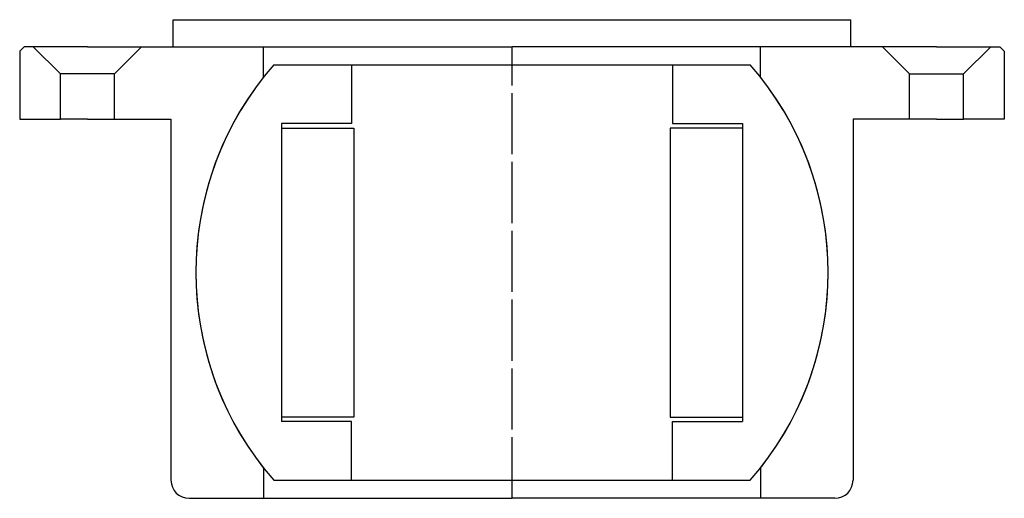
# Model space of a CAD drawing. Header units: millimetres. Extents: x -54 to 54, y -42 to 11.
import ezdxf

# ---------------------------------------------------------------- set-up
doc = ezdxf.new("R2010")
doc.units = ezdxf.units.MM
doc.header["$LTSCALE"] = 0.15
doc.header["$MEASUREMENT"] = 0
doc.linetypes.add('CENTER', pattern=[50.8, 31.75, -6.35, 6.35, -6.35])
doc.layers.get('0').update_dxf_attribs({"linetype": 'CONTINUOUS'})
doc.layers.add('CENTER', color=1, linetype='CENTER')

# ---------------------------------------------------------------- blocks, each defined once
blk = doc.blocks.new('BALL035070')
for p, q in [((-26.38, 23), (26.38, 23)), ((-17.75, 23), (-17.75, 16.5)), ((17.75, 23), (17.75, 16.5)), ((-25.5, 16.5), (-25.5, -16.5)), ((-17.75, 16.5), (-25.5, 16.5)), ((17.75, 16.5), (25.5, 16.5)), ((25.5, 16.5), (25.5, -16.5)), ((-25.5, 16), (-17.5, 16)), ((-17.5, 16), (-17.5, -16)), ((17.5, 16), (17.5, -16)), ((25.5, 16), (17.5, 16)), ((-17.5, -16), (-25.5, -16)), ((17.5, -16), (25.5, -16)), ((-17.75, -16.5), (-25.5, -16.5)), ((-17.75, -23), (-17.75, -16.5)), ((17.75, -16.5), (25.5, -16.5)), ((17.75, -23), (17.75, -16.5)), ((-26.38, -23), (26.38, -23))]:
    blk.add_line(p, q)
for start, end in [(138.9177, 221.0823), (318.9177, 41.0823)]:
    blk.add_arc((0, 0), 35, start, end)
at = {"layer": 'CENTER'}
blk.add_line((0, -23), (0, 23), dxfattribs=at)
blk = doc.blocks.new('5T035-HOUSE')
for p, q in [((-37.5, 28), (37.5, 28)), ((-37.5, 25), (-37.5, 28)), ((37.5, 25), (37.5, 28)), ((-54, 25), (-54.5, 24.5)), ((-54.5, 24.5), (-54.5, 17)), ((-53, 25), (-54, 25)), ((-47, 25), (-53, 25)), ((-53, 25), (-50, 22)), ((-47, 25), (-41, 25)), ((-41, 25), (-44, 22)), ((-41, 25), (0, 25)), ((-27.5, 21.65), (-27.5, 25)), ((41, 25), (0, 25)), ((27.5, 21.65), (27.5, 25)), ((47, 25), (41, 25)), ((41, 25), (44, 22)), ((47, 25), (53, 25)), ((53, 25), (50, 22)), ((53, 25), (54, 25)), ((54, 25), (54.5, 24.5)), ((54.5, 24.5), (54.5, 17)), ((-50, 17), (-50, 22)), ((-44, 22), (-50, 22)), ((-44, 17), (-44, 22)), ((44, 22), (50, 22)), ((44, 17), (44, 22)), ((50, 17), (50, 22)), ((-54.5, 17), (-50, 17)), ((-47, 17), (-50, 17)), ((-47, 17), (-44, 17)), ((-44, 17), (-37.75, 17)), ((-37.75, 17), (-37.75, -23)), ((37.75, 17), (37.75, -23)), ((44, 17), (37.75, 17)), ((47, 17), (44, 17)), ((47, 17), (50, 17)), ((54.5, 17), (50, 17)), ((-27.5, -21.65), (-27.5, -25)), ((27.5, -21.65), (27.5, -25)), ((-35.75, -25), (-27.5, -25)), ((-27.5, -25), (0, -25)), ((27.5, -25), (0, -25)), ((35.75, -25), (27.5, -25))]:
    blk.add_line(p, q)
for centre, radius, start, end in [((0, 0), 35, 141.7868, 218.2132), ((0, 0), 35, 321.7868, 38.2132), ((-35.75, -23), 2, 180, 270), ((35.75, -23), 2, 270, 0)]:
    blk.add_arc(centre, radius, start, end)
at = {"layer": 'CENTER'}
blk.add_line((0, -25), (0, 25), dxfattribs=at)

msp = doc.modelspace()

# ---------------------------------------------------------------- block references
for name in ['5T035-HOUSE', 'BALL035070']:
    msp.add_blockref(name, (0, -17))

doc.saveas('drawing.dxf')
